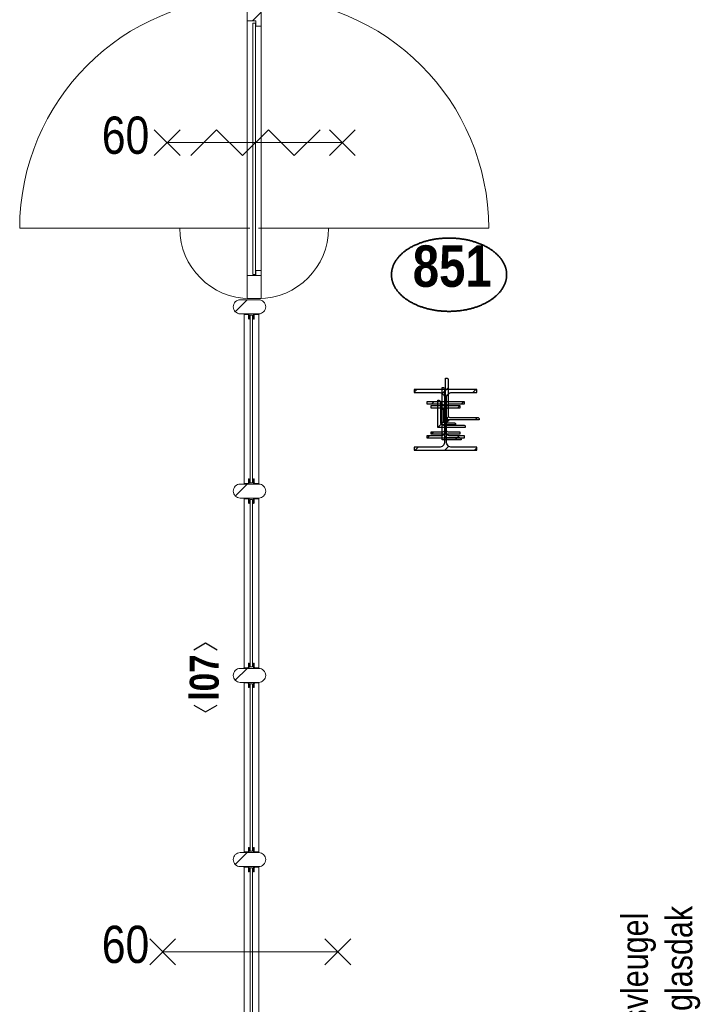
# Model space of a CAD drawing. Header units: millimetres. Extents: x 293454 to 524618, y 211738 to 307297.
# Tile 116 of 152: x 459793 to 463048, y 252253 to 256955. Entities that reach past the tile are written whole.
import ezdxf
from ezdxf.enums import TextEntityAlignment as Align

# ---------------------------------------------------------------- set-up
doc = ezdxf.new("R2010")
doc.units = ezdxf.units.MM
doc.header["$LTSCALE"] = 400
for name, color, linetype, lineweight in [('BA-Brandveiligheid', 7, 'Continuous', 15), ('Detailaanduiding', 5, 'Continuous', 70), ('Kozijnmerken', 43, 'Continuous', 9), ('mat-glas-hor', 5, 'Continuous', 15), ('mat-naaldhout', 140, 'Continuous', 15), ('mat-staal', 5, 'Continuous', 25), ('None', 7, 'Continuous', 9), ('Tekst', 140, 'Continuous', 15)]:
    doc.layers.add(name, color=color, linetype=linetype, lineweight=lineweight)
doc.styles.add('Arial Narrow', font='ARIALN.TTF', dxfattribs={"height": 222.25})
doc.styles.add('Arial Narrow (bold)', font='ARIALNB.TTF', dxfattribs={"height": 172.861111})
doc.styles.get("Standard").update_dxf_attribs({"font": 'arial.ttf'})

# ---------------------------------------------------------------- blocks, each defined once
blk = doc.blocks.new('*X762')
at = {"layer": 'None', "lineweight": 5}
blk.add_line((-922.4, 1906), (-880.4, 1948), dxfattribs=at)
blk = doc.blocks.new('*U763')
at = {"layer": 'mat-glas-hor', "color": 140, "lineweight": 15}
blk.add_lwpolyline([(-919.9, 694.2), (-919.9, 1894.3), (-907.9, 1894.3), (-907.9, 694.2)], close=True, dxfattribs=at)
at = {"layer": 'mat-naaldhout', "color": 140, "linetype": 'Continuous', "lineweight": 15}
for points in [[(-905.4, 1906), (-905.4, 1881), (-880.4, 1881), (-880.4, 2015), (-947.4, 2015), (-947.4, 1906)], [(-905.4, 688.9), (-905.4, 713.9), (-880.4, 713.9), (-880.4, 579.9), (-947.4, 579.9), (-947.4, 688.9)]]:
    blk.add_lwpolyline(points, close=True, dxfattribs=at)
at = {"layer": 'None', "color": 43, "linetype": 'Continuous', "lineweight": 9}
for p, q in [((-2033.9, 915), (-933.9, 915)), ((206.1, 915), (-893.9, 915))]:
    blk.add_line(p, q, dxfattribs=at)
at = {"layer": 'None', "color": 8, "lineweight": 5}
blk.add_lwpolyline([(-880.4, 2015), (-947.4, 2015), (-947.4, 688.9), (-880.4, 688.9)], close=True, dxfattribs=at)
at = {"layer": 'None', "color": 43, "linetype": 'Continuous', "lineweight": 9}
for centre, radius, start, end in [((-933.9, 915), 1100, 90, 180), ((-893.9, 915), 1100, 0, 90), ((-933.9, 915), 335.4, 180, 270), ((-893.9, 915), 335.4, 270, 0)]:
    blk.add_arc(centre, radius, start, end, dxfattribs=at)
at = {"layer": 'mat-naaldhout', "color": 140}
blk.add_blockref('*X762', (0, 0), dxfattribs=at)
blk = doc.blocks.new('*X148')
at = {"layer": 'None', "lineweight": 5}
blk.add_line((-23.7, -23.7), (33.5, 33.5), dxfattribs=at)
blk = doc.blocks.new('houten stijl 67 x 114')
at = {"layer": 'mat-naaldhout', "color": 140, "linetype": 'Continuous', "lineweight": 15, "flags": 128}
blk.add_lwpolyline([(33.5, 0), (33.5, 0, -0.414214), (0, -33.5), (0, -33.5, -0.414214), (-33.5, 0), (-33.5, 88), (-33.5, 88, -0.414214), (0, 121.5), (0, 121.5, -0.414214), (33.5, 88)], format="xyb", close=True, dxfattribs=at)
at = {"layer": 'mat-naaldhout', "color": 140}
blk.add_blockref('*X148', (0, 0), dxfattribs=at)
blk = doc.blocks.new('binnenpui 880 h.o.h.')
at = {"layer": 'mat-glas-hor', "color": 8, "lineweight": 5}
blk.add_lwpolyline([(18, -33.5), (88, -33.5), (88, -846.5), (18, -846.5)], close=True, dxfattribs=at)
at = {"layer": 'mat-glas-hor', "color": 140, "lineweight": 15}
blk.add_lwpolyline([(48, -40), (58, -40), (58, -840), (48, -840)], close=True, dxfattribs=at)
at = {"layer": 'mat-naaldhout', "color": 140, "linetype": 'Continuous', "lineweight": 15, "flags": 128}
for points in [[(42.7, -33.5), (17.7, -33.5), (17.7, -34.5, 0.414214), (19.7, -36.5), (36.2, -36.5, -0.414214), (39.7, -40), (39.7, -56.5, 0.414214), (41.7, -58.5), (42.7, -58.5)], [(63.3, -33.5), (88.3, -33.5), (88.3, -34.5, -0.414214), (86.3, -36.5), (69.8, -36.5, 0.414214), (66.3, -40), (66.3, -56.5, -0.414214), (64.3, -58.5), (63.3, -58.5)], [(42.7, -846.5), (17.7, -846.5), (17.7, -845.5, -0.414214), (19.7, -843.5), (36.2, -843.5, 0.414214), (39.7, -840), (39.7, -823.5, -0.414214), (41.7, -821.5), (42.7, -821.5)], [(63.3, -846.5), (88.3, -846.5), (88.3, -845.5, 0.414214), (86.3, -843.5), (69.8, -843.5, -0.414214), (66.3, -840), (66.3, -823.5, 0.414214), (64.3, -821.5), (63.3, -821.5)]]:
    blk.add_lwpolyline(points, format="xyb", close=True, dxfattribs=at)
at = {"layer": 'None', "color": 7, "rotation": 270}
for p in [(0, 0), (0, -880)]:
    blk.add_blockref('houten stijl 67 x 114', p, dxfattribs=at)
blk = doc.blocks.new('*U764')
at = {"layer": 'mat-glas-hor', "color": 8, "lineweight": 5}
blk.add_lwpolyline([(-962.4, 2093.1), (-892.4, 2093.1), (-892.4, 2713), (-962.4, 2713)], close=True, dxfattribs=at)
at = {"layer": 'mat-glas-hor', "color": 140, "lineweight": 15}
blk.add_lwpolyline([(-932.4, 2099.6), (-922.4, 2099.6), (-922.4, 2706.5), (-932.4, 2706.5)], close=True, dxfattribs=at)
at = {"layer": 'mat-naaldhout', "color": 140, "linetype": 'Continuous', "lineweight": 15, "flags": 128}
for points in [[(-937.7, 2713), (-962.7, 2713), (-962.7, 2712, 0.414214), (-960.7, 2710), (-944.2, 2710, -0.414214), (-940.7, 2706.5), (-940.7, 2690, 0.414214), (-938.7, 2688), (-937.7, 2688)], [(-917.2, 2713), (-892.2, 2713), (-892.2, 2712, -0.414214), (-894.2, 2710), (-910.7, 2710, 0.414214), (-914.2, 2706.5), (-914.2, 2690, -0.414214), (-916.2, 2688), (-917.2, 2688)], [(-937.7, 2093.1), (-962.7, 2093.1), (-962.7, 2094.1, -0.414214), (-960.7, 2096.1), (-944.2, 2096.1, 0.414214), (-940.7, 2099.6), (-940.7, 2116.1, -0.414214), (-938.7, 2118.1), (-937.7, 2118.1)], [(-917.2, 2093.1), (-892.2, 2093.1), (-892.2, 2094.1, 0.414214), (-894.2, 2096.1), (-910.7, 2096.1, -0.414214), (-914.2, 2099.6), (-914.2, 2116.1, 0.414214), (-916.2, 2118.1), (-917.2, 2118.1)]]:
    blk.add_lwpolyline(points, format="xyb", close=True, dxfattribs=at)
at = {"layer": 'None', "color": 7, "xscale": -1, "rotation": 270}
for p in [(-980.4, 2746.5), (-980.4, 2059.6)]:
    blk.add_blockref('houten stijl 67 x 114', p, dxfattribs=at)
blk = doc.blocks.new('*U765')
at = {"layer": 'mat-glas-hor', "color": 8, "lineweight": 5}
blk.add_lwpolyline([(-962.4, -4653), (-892.4, -4653), (-892.4, -3893.5), (-962.4, -3893.5)], close=True, dxfattribs=at)
at = {"layer": 'mat-glas-hor', "color": 140, "lineweight": 15}
blk.add_lwpolyline([(-932.4, -4646.5), (-922.4, -4646.5), (-922.4, -3900), (-932.4, -3900)], close=True, dxfattribs=at)
at = {"layer": 'mat-naaldhout', "color": 140, "linetype": 'Continuous', "lineweight": 15, "flags": 128}
for points in [[(-937.7, -3893.5), (-962.7, -3893.5), (-962.7, -3894.5, 0.414214), (-960.7, -3896.5), (-944.2, -3896.5, -0.414214), (-940.7, -3900), (-940.7, -3916.5, 0.414214), (-938.7, -3918.5), (-937.7, -3918.5)], [(-917.2, -3893.5), (-892.2, -3893.5), (-892.2, -3894.5, -0.414214), (-894.2, -3896.5), (-910.7, -3896.5, 0.414214), (-914.2, -3900), (-914.2, -3916.5, -0.414214), (-916.2, -3918.5), (-917.2, -3918.5)], [(-937.7, -4653), (-962.7, -4653), (-962.7, -4652, -0.414214), (-960.7, -4650), (-944.2, -4650, 0.414214), (-940.7, -4646.5), (-940.7, -4630, -0.414214), (-938.7, -4628), (-937.7, -4628)], [(-917.2, -4653), (-892.2, -4653), (-892.2, -4652, 0.414214), (-894.2, -4650), (-910.7, -4650, -0.414214), (-914.2, -4646.5), (-914.2, -4630, 0.414214), (-916.2, -4628), (-917.2, -4628)]]:
    blk.add_lwpolyline(points, format="xyb", close=True, dxfattribs=at)
at = {"layer": 'None', "color": 7, "xscale": -1, "rotation": 270}
for p in [(-980.4, -3860), (-980.4, -4686.5)]:
    blk.add_blockref('houten stijl 67 x 114', p, dxfattribs=at)
blk = doc.blocks.new('*U766')
at = {"layer": 'None', "color": 7}
for name in ['*U764', '*U763', '*U765']:
    blk.add_blockref(name, (0, 0), dxfattribs=at)
at = {"layer": 'None', "color": 7, "xscale": -1, "rotation": 180}
for p in [(-980.4, -340), (-980.4, -1220), (-980.4, -2100), (-980.4, -2980), (-980.4, -3860)]:
    blk.add_blockref('binnenpui 880 h.o.h.', p, dxfattribs=at)
blk = doc.blocks.new('*X1081')
at = {"layer": 'None', "lineweight": 9}
for p, q in [((58, 58), (66.5, 66.5)), ((-2.75, -2.75), (2.75, 2.75)), ((-66.5, -66.5), (-58, -58))]:
    blk.add_line(p, q, dxfattribs=at)
blk = doc.blocks.new('*U1082')
at = {"layer": 'None', "color": 92, "linetype": 'Continuous', "lineweight": 25, "flags": 128}
blk.add_lwpolyline([(70, -58), (14.75, -58, -0.4142136), (2.75, -46), (2.75, 46, -0.4142136), (14.75, 58), (70, 58), (70, 66.5), (-70, 66.5), (-70, 58), (-14.75, 58, -0.4142136), (-2.75, 46), (-2.75, -46, -0.4142136), (-14.75, -58), (-70, -58), (-70, -66.5), (70, -66.5)], format="xyb", close=True, dxfattribs=at)
at = {"layer": 'None', "color": 92}
blk.add_blockref('*X1081', (0, 0), dxfattribs=at)
blk = doc.blocks.new('*X1083')
at = {"layer": 'None', "lineweight": 9}
for p, q in [((58, 58), (66.5, 66.5)), ((-2.75, -2.75), (2.75, 2.75)), ((-66.5, -66.5), (-58, -58))]:
    blk.add_line(p, q, dxfattribs=at)
blk = doc.blocks.new('*U1084')
at = {"layer": 'None', "color": 92, "linetype": 'Continuous', "lineweight": 25, "flags": 128}
blk.add_lwpolyline([(70, -58), (14.75, -58, -0.4142136), (2.75, -46), (2.75, 46, -0.4142136), (14.75, 58), (70, 58), (70, 66.5), (-70, 66.5), (-70, 58), (-14.75, 58, -0.4142136), (-2.75, 46), (-2.75, -46, -0.4142136), (-14.75, -58), (-70, -58), (-70, -66.5), (70, -66.5)], format="xyb", close=True, dxfattribs=at)
at = {"layer": 'None', "color": 92}
blk.add_blockref('*X1083', (0, 0), dxfattribs=at)
blk = doc.blocks.new('*X1085')
at = {"layer": 'None', "lineweight": 9}
for p, q in [((58, 58), (66.5, 66.5)), ((-2.75, -2.75), (2.75, 2.75)), ((-66.5, -66.5), (-58, -58))]:
    blk.add_line(p, q, dxfattribs=at)
blk = doc.blocks.new('*U1086')
at = {"layer": 'None', "color": 92, "linetype": 'Continuous', "lineweight": 25, "flags": 128}
blk.add_lwpolyline([(70, -58), (14.75, -58, -0.4142136), (2.75, -46), (2.75, 46, -0.4142136), (14.75, 58), (70, 58), (70, 66.5), (-70, 66.5), (-70, 58), (-14.75, 58, -0.4142136), (-2.75, 46), (-2.75, -46, -0.4142136), (-14.75, -58), (-70, -58), (-70, -66.5), (70, -66.5)], format="xyb", close=True, dxfattribs=at)
at = {"layer": 'None', "color": 92}
blk.add_blockref('*X1085', (0, 0), dxfattribs=at)
blk = doc.blocks.new('*X1087')
at = {"layer": 'None', "lineweight": 9}
for p, q in [((58, 58), (66.5, 66.5)), ((-2.75, -2.75), (2.75, 2.75)), ((-66.5, -66.5), (-58, -58))]:
    blk.add_line(p, q, dxfattribs=at)
blk = doc.blocks.new('*U1088')
at = {"layer": 'None', "color": 92, "linetype": 'Continuous', "lineweight": 25, "flags": 128}
blk.add_lwpolyline([(70, -58), (14.75, -58, -0.4142136), (2.75, -46), (2.75, 46, -0.4142136), (14.75, 58), (70, 58), (70, 66.5), (-70, 66.5), (-70, 58), (-14.75, 58, -0.4142136), (-2.75, 46), (-2.75, -46, -0.4142136), (-14.75, -58), (-70, -58), (-70, -66.5), (70, -66.5)], format="xyb", close=True, dxfattribs=at)
at = {"layer": 'None', "color": 92}
blk.add_blockref('*X1087', (0, 0), dxfattribs=at)
blk = doc.blocks.new('060min X')
at = {"layer": 'BA-Brandveiligheid', "color": 7, "linetype": 'Continuous', "lineweight": 15}
for p, q in [((-480.2, 61.7), (-356.7, -61.7)), ((-480.2, -61.7), (-356.7, 61.7)), ((480.2, 61.7), (356.7, -61.7)), ((480.2, -61.7), (356.7, 61.7)), ((-418.5, 0), (418.5, 0))]:
    blk.add_line(p, q, dxfattribs=at)
at = {"layer": 'BA-Brandveiligheid', "color": 43, "insert": (-709.2, 124.2), "char_height": 177.8, "attachment_point": 1, "style": 'Arial Narrow'}
blk.add_mtext('60', dxfattribs=at)
blk = doc.blocks.new('*X1105')
at = {"layer": 'None', "lineweight": 9}
for p, q in [((-150, 132.8), (-137.8, 145)), ((131, 131), (145, 145)), ((-4.3, -4.3), (4.2, 4.2)), ((-145, -145), (-131, -131)), ((137.8, -145), (150, -132.8))]:
    blk.add_line(p, q, dxfattribs=at)
at = {"layer": 'None', "lineweight": 25}
for p, q in [((-15.5, 125.9), (3.6, 145)), ((-3.6, -145), (15.5, -125.9))]:
    blk.add_line(p, q, dxfattribs=at)
blk = doc.blocks.new('*U1106')
at = {"layer": 'None', "color": 92, "linetype": 'Continuous', "lineweight": 25, "flags": 128}
blk.add_lwpolyline([(150, -131), (31.25, -131, -0.4142136), (4.25, -104), (4.25, 104, -0.4142136), (31.25, 131), (150, 131), (150, 145), (-150, 145), (-150, 131), (-31.25, 131, -0.4142136), (-4.25, 104), (-4.25, -104, -0.4142136), (-31.25, -131), (-150, -131), (-150, -145), (150, -145)], format="xyb", close=True, dxfattribs=at)
at = {"layer": 'None', "color": 92}
blk.add_blockref('*X1105', (0, 0), dxfattribs=at)
blk = doc.blocks.new('*X1107')
at = {"layer": 'None', "lineweight": 9}
for p, q in [((-150, 132.8), (-137.8, 145)), ((131, 131), (145, 145)), ((-4.3, -4.3), (4.2, 4.2)), ((-145, -145), (-131, -131)), ((137.8, -145), (150, -132.8))]:
    blk.add_line(p, q, dxfattribs=at)
at = {"layer": 'None', "lineweight": 25}
for p, q in [((-15.5, 125.9), (3.6, 145)), ((-3.6, -145), (15.5, -125.9))]:
    blk.add_line(p, q, dxfattribs=at)
blk = doc.blocks.new('*U1108')
at = {"layer": 'None', "color": 92, "linetype": 'Continuous', "lineweight": 25, "flags": 128}
blk.add_lwpolyline([(150, -131), (31.25, -131, -0.4142136), (4.25, -104), (4.25, 104, -0.4142136), (31.25, 131), (150, 131), (150, 145), (-150, 145), (-150, 131), (-31.25, 131, -0.4142136), (-4.25, 104), (-4.25, -104, -0.4142136), (-31.25, -131), (-150, -131), (-150, -145), (150, -145)], format="xyb", close=True, dxfattribs=at)
at = {"layer": 'None', "color": 92}
blk.add_blockref('*X1107', (0, 0), dxfattribs=at)
blk = doc.blocks.new('060min zelfsluitend X')
at = {"layer": 'BA-Brandveiligheid', "color": 7, "linetype": 'Continuous', "lineweight": 15}
for p, q in [((-480.2, 61.7), (-356.7, -61.7)), ((-480.2, -61.7), (-356.7, 61.7)), ((480.2, 61.7), (356.7, -61.7)), ((480.2, -61.7), (356.7, 61.7))]:
    blk.add_line(p, q, dxfattribs=at)
at = {"layer": 'None', "color": 7, "linetype": 'Continuous', "lineweight": 15}
for p, q in [((-305.3, -61.7), (-181.8, 61.7)), ((-58.3, -61.7), (-181.8, 61.7)), ((-58.3, -61.7), (65.2, 61.7)), ((188.6, -61.7), (65.2, 61.7)), ((188.6, -61.7), (312.1, 61.7)), ((-418.5, 0), (418.5, 0))]:
    blk.add_line(p, q, dxfattribs=at)
at = {"layer": 'BA-Brandveiligheid', "color": 43, "insert": (-730.2, 124.2), "char_height": 177.8, "attachment_point": 1, "style": 'Arial Narrow'}
blk.add_mtext('60', dxfattribs=at)
blk = doc.blocks.new('Kozijnmerk 50')
at = {"layer": 'Kozijnmerken', "color": 92, "linetype": 'Continuous', "lineweight": 25}
for points in [[(-132.2, 50.6), (-164.8, -5.8), (-132.2, -62.1)], [(132.2, 50.6), (164.8, -5.8), (132.2, -62.1)]]:
    blk.add_lwpolyline(points, dxfattribs=at)
at = {"layer": 'None', "color": 43, "style": 'Arial Narrow (bold)'}
blk.add_attdef('merk', text='', height=138.3, dxfattribs=at).set_placement((0, 0), align=Align.MIDDLE_CENTER)
blk = doc.blocks.new('*X1178')
at = {"layer": 'None', "lineweight": 9}
blk.add_line((-6, -6), (-2, -2), dxfattribs=at)
blk = doc.blocks.new('*U1179')
at = {"layer": 'None', "color": 92, "linetype": 'Continuous', "lineweight": 25, "flags": 128}
blk.add_lwpolyline([(-6, -6), (-6, 14), (-5, 14, -0.414214), (-3, 12), (-3, 0.5, 0.414214), (0.5, -3), (12, -3, -0.414214), (14, -5), (14, -6)], format="xyb", close=True, dxfattribs=at)
at = {"layer": 'None', "color": 92}
blk.add_blockref('*X1178', (0, 0), dxfattribs=at)
blk = doc.blocks.new('*X1180')
at = {"layer": 'None', "lineweight": 9}
blk.add_line((-6, -6), (-2, -2), dxfattribs=at)
blk = doc.blocks.new('*U1181')
at = {"layer": 'None', "color": 92, "linetype": 'Continuous', "lineweight": 25, "flags": 128}
blk.add_lwpolyline([(-6, -6), (-6, 14), (-5, 14, -0.414214), (-3, 12), (-3, 0.5, 0.414214), (0.5, -3), (12, -3, -0.414214), (14, -5), (14, -6)], format="xyb", close=True, dxfattribs=at)
at = {"layer": 'None', "color": 92}
blk.add_blockref('*X1180', (0, 0), dxfattribs=at)
blk = doc.blocks.new('*X1182')
at = {"layer": 'None', "lineweight": 9}
blk.add_line((-6, -6), (-2, -2), dxfattribs=at)
blk = doc.blocks.new('*U1183')
at = {"layer": 'None', "color": 92, "linetype": 'Continuous', "lineweight": 25, "flags": 128}
blk.add_lwpolyline([(-6, -6), (-6, 14), (-5, 14, -0.414214), (-3, 12), (-3, 0.5, 0.414214), (0.5, -3), (12, -3, -0.414214), (14, -5), (14, -6)], format="xyb", close=True, dxfattribs=at)
at = {"layer": 'None', "color": 92}
blk.add_blockref('*X1182', (0, 0), dxfattribs=at)
blk = doc.blocks.new('*X1184')
at = {"layer": 'None', "lineweight": 9}
blk.add_line((-6, -6), (-2, -2), dxfattribs=at)
blk = doc.blocks.new('*U1185')
at = {"layer": 'None', "color": 92, "linetype": 'Continuous', "lineweight": 25, "flags": 128}
blk.add_lwpolyline([(-6, -6), (-6, 14), (-5, 14, -0.414214), (-3, 12), (-3, 0.5, 0.414214), (0.5, -3), (12, -3, -0.414214), (14, -5), (14, -6)], format="xyb", close=True, dxfattribs=at)
at = {"layer": 'None', "color": 92}
blk.add_blockref('*X1184', (0, 0), dxfattribs=at)
blk = doc.blocks.new('*X1186')
at = {"layer": 'None', "lineweight": 9}
blk.add_line((-6, -6), (-2, -2), dxfattribs=at)
blk = doc.blocks.new('*U1187')
at = {"layer": 'None', "color": 92, "linetype": 'Continuous', "lineweight": 25, "flags": 128}
blk.add_lwpolyline([(-6, -6), (-6, 14), (-5, 14, -0.414214), (-3, 12), (-3, 0.5, 0.414214), (0.5, -3), (12, -3, -0.414214), (14, -5), (14, -6)], format="xyb", close=True, dxfattribs=at)
at = {"layer": 'None', "color": 92}
blk.add_blockref('*X1186', (0, 0), dxfattribs=at)
blk = doc.blocks.new('*X1188')
at = {"layer": 'None', "lineweight": 9}
blk.add_line((-6, -6), (-2, -2), dxfattribs=at)
blk = doc.blocks.new('*U1189')
at = {"layer": 'None', "color": 92, "linetype": 'Continuous', "lineweight": 25, "flags": 128}
blk.add_lwpolyline([(-6, -6), (-6, 14), (-5, 14, -0.414214), (-3, 12), (-3, 0.5, 0.414214), (0.5, -3), (12, -3, -0.414214), (14, -5), (14, -6)], format="xyb", close=True, dxfattribs=at)
at = {"layer": 'None', "color": 92}
blk.add_blockref('*X1188', (0, 0), dxfattribs=at)
blk = doc.blocks.new('*U1191')
at = {"layer": 'mat-staal'}
for name in ['*U1187', '*U1189']:
    blk.add_blockref(name, (0, 0), dxfattribs=at)
blk = doc.blocks.new('*U1192')
at = {"layer": 'mat-staal'}
for name in ['*U1179', '*U1181', '*U1183', '*U1185']:
    blk.add_blockref(name, (0, 0), dxfattribs=at)
at = {"layer": 'None', "color": 7}
blk.add_blockref('*U1191', (0, 0), dxfattribs=at)
blk = doc.blocks.new('*X1195')
at = {"layer": 'None', "lineweight": 9}
blk.add_line((-17.8, -17.8), (-9.4, -9.4), dxfattribs=at)
blk = doc.blocks.new('*U1196')
at = {"layer": 'None', "color": 92, "linetype": 'Continuous', "lineweight": 25, "flags": 128}
blk.add_lwpolyline([(-17.8, -22.8), (-17.8, 52.2), (-13.8, 52.2, -0.414214), (-9.8, 48.2), (-9.8, -6.8, 0.414214), (-1.8, -14.8), (43.2, -14.8, -0.414214), (47.2, -18.8), (47.2, -22.8)], format="xyb", close=True, dxfattribs=at)
at = {"layer": 'None', "color": 92}
blk.add_blockref('*X1195', (0, 0), dxfattribs=at)
blk = doc.blocks.new('*X1197')
at = {"layer": 'None', "lineweight": 9}
blk.add_line((-17.8, -17.8), (-9.4, -9.4), dxfattribs=at)
blk = doc.blocks.new('*U1198')
at = {"layer": 'None', "color": 92, "linetype": 'Continuous', "lineweight": 25, "flags": 128}
blk.add_lwpolyline([(-17.8, -22.8), (-17.8, 52.2), (-13.8, 52.2, -0.414214), (-9.8, 48.2), (-9.8, -6.8, 0.414214), (-1.8, -14.8), (43.2, -14.8, -0.414214), (47.2, -18.8), (47.2, -22.8)], format="xyb", close=True, dxfattribs=at)
at = {"layer": 'None', "color": 92}
blk.add_blockref('*X1197', (0, 0), dxfattribs=at)
blk = doc.blocks.new('*U1199')
at = {"layer": 'mat-staal'}
for name in ['*U1196', '*U1198']:
    blk.add_blockref(name, (0, 0), dxfattribs=at)
blk = doc.blocks.new('*U1200')
at = {"layer": 'mat-staal'}
blk.add_blockref('*U1199', (0, 0), dxfattribs=at)
blk = doc.blocks.new('*X1202')
at = {"layer": 'None', "lineweight": 9}
blk.add_line((-17.8, -17.8), (-9.4, -9.4), dxfattribs=at)
blk = doc.blocks.new('*U1203')
at = {"layer": 'None', "color": 92, "linetype": 'Continuous', "lineweight": 25, "flags": 128}
blk.add_lwpolyline([(-17.8, -22.8), (-17.8, 52.2), (-13.8, 52.2, -0.414214), (-9.8, 48.2), (-9.8, -6.8, 0.414214), (-1.8, -14.8), (43.2, -14.8, -0.414214), (47.2, -18.8), (47.2, -22.8)], format="xyb", close=True, dxfattribs=at)
at = {"layer": 'None', "color": 92}
blk.add_blockref('*X1202', (0, 0), dxfattribs=at)
blk = doc.blocks.new('*X1204')
at = {"layer": 'None', "lineweight": 9}
blk.add_line((-17.8, -17.8), (-9.4, -9.4), dxfattribs=at)
blk = doc.blocks.new('*U1205')
at = {"layer": 'None', "color": 92, "linetype": 'Continuous', "lineweight": 25, "flags": 128}
blk.add_lwpolyline([(-17.8, -22.8), (-17.8, 52.2), (-13.8, 52.2, -0.414214), (-9.8, 48.2), (-9.8, -6.8, 0.414214), (-1.8, -14.8), (43.2, -14.8, -0.414214), (47.2, -18.8), (47.2, -22.8)], format="xyb", close=True, dxfattribs=at)
at = {"layer": 'None', "color": 92}
blk.add_blockref('*X1204', (0, 0), dxfattribs=at)
blk = doc.blocks.new('*U1206')
at = {"layer": 'mat-staal'}
for name in ['*U1203', '*U1205']:
    blk.add_blockref(name, (0, 0), dxfattribs=at)
blk = doc.blocks.new('*U1207')
at = {"layer": 'mat-staal'}
blk.add_blockref('*U1206', (0, 0), dxfattribs=at)
blk = doc.blocks.new('*X1208')
at = {"layer": 'None', "lineweight": 9}
blk.add_line((-17.8, -17.8), (-9.4, -9.4), dxfattribs=at)
blk = doc.blocks.new('*U1209')
at = {"layer": 'None', "color": 92, "linetype": 'Continuous', "lineweight": 25, "flags": 128}
blk.add_lwpolyline([(-17.8, -22.8), (-17.8, 52.2), (-13.8, 52.2, -0.414214), (-9.8, 48.2), (-9.8, -6.8, 0.414214), (-1.8, -14.8), (43.2, -14.8, -0.414214), (47.2, -18.8), (47.2, -22.8)], format="xyb", close=True, dxfattribs=at)
at = {"layer": 'None', "color": 92}
blk.add_blockref('*X1208', (0, 0), dxfattribs=at)
blk = doc.blocks.new('*X1210')
at = {"layer": 'None', "lineweight": 9}
blk.add_line((-17.8, -17.8), (-9.4, -9.4), dxfattribs=at)
blk = doc.blocks.new('*U1211')
at = {"layer": 'None', "color": 92, "linetype": 'Continuous', "lineweight": 25, "flags": 128}
blk.add_lwpolyline([(-17.8, -22.8), (-17.8, 52.2), (-13.8, 52.2, -0.414214), (-9.8, 48.2), (-9.8, -6.8, 0.414214), (-1.8, -14.8), (43.2, -14.8, -0.414214), (47.2, -18.8), (47.2, -22.8)], format="xyb", close=True, dxfattribs=at)
at = {"layer": 'None', "color": 92}
blk.add_blockref('*X1210', (0, 0), dxfattribs=at)
blk = doc.blocks.new('*U1212')
at = {"layer": 'mat-staal'}
for name in ['*U1209', '*U1211']:
    blk.add_blockref(name, (0, 0), dxfattribs=at)
blk = doc.blocks.new('*U1213')
at = {"layer": 'mat-staal'}
blk.add_blockref('*U1212', (0, 0), dxfattribs=at)
blk = doc.blocks.new('*X1214')
at = {"layer": 'None', "lineweight": 9}
blk.add_line((-17.8, -17.8), (-9.4, -9.4), dxfattribs=at)
blk = doc.blocks.new('*U1215')
at = {"layer": 'None', "color": 92, "linetype": 'Continuous', "lineweight": 25, "flags": 128}
blk.add_lwpolyline([(-17.8, -22.8), (-17.8, 52.2), (-13.8, 52.2, -0.414214), (-9.8, 48.2), (-9.8, -6.8, 0.414214), (-1.8, -14.8), (43.2, -14.8, -0.414214), (47.2, -18.8), (47.2, -22.8)], format="xyb", close=True, dxfattribs=at)
at = {"layer": 'None', "color": 92}
blk.add_blockref('*X1214', (0, 0), dxfattribs=at)
blk = doc.blocks.new('*X1216')
at = {"layer": 'None', "lineweight": 9}
blk.add_line((-17.8, -17.8), (-9.4, -9.4), dxfattribs=at)
blk = doc.blocks.new('*U1217')
at = {"layer": 'None', "color": 92, "linetype": 'Continuous', "lineweight": 25, "flags": 128}
blk.add_lwpolyline([(-17.8, -22.8), (-17.8, 52.2), (-13.8, 52.2, -0.414214), (-9.8, 48.2), (-9.8, -6.8, 0.414214), (-1.8, -14.8), (43.2, -14.8, -0.414214), (47.2, -18.8), (47.2, -22.8)], format="xyb", close=True, dxfattribs=at)
at = {"layer": 'None', "color": 92}
blk.add_blockref('*X1216', (0, 0), dxfattribs=at)
blk = doc.blocks.new('*U1218')
at = {"layer": 'mat-staal'}
for name in ['*U1215', '*U1217']:
    blk.add_blockref(name, (0, 0), dxfattribs=at)
blk = doc.blocks.new('*U1219')
at = {"layer": 'mat-staal'}
blk.add_blockref('*U1218', (0, 0), dxfattribs=at)
blk = doc.blocks.new('*U1220')
at = {"layer": 'mat-staal'}
for name in ['*U1219', '*U1200', '*U1207', '*U1213']:
    blk.add_blockref(name, (0, 0), dxfattribs=at)
blk = doc.blocks.new('*U1221')
at = {"layer": 'None', "color": 7}
for name in ['*U1192', '*U1220']:
    blk.add_blockref(name, (0, 0), dxfattribs=at)
blk = doc.blocks.new('*X1224')
at = {"layer": 'None', "lineweight": 9}
blk.add_line((-36.4, -36.4), (-20.3, -20.3), dxfattribs=at)
blk = doc.blocks.new('*U1225')
at = {"layer": 'None', "color": 92, "linetype": 'Continuous', "lineweight": 25, "flags": 128}
blk.add_lwpolyline([(-36.4, -36.4), (-36.4, 93.6), (-31.4, 93.6, -0.414214), (-24.4, 86.6), (-24.4, -10.4, 0.414214), (-10.4, -24.4), (86.6, -24.4, -0.414214), (93.6, -31.4), (93.6, -36.4)], format="xyb", close=True, dxfattribs=at)
at = {"layer": 'None', "color": 92}
blk.add_blockref('*X1224', (0, 0), dxfattribs=at)
blk = doc.blocks.new('*X1226')
at = {"layer": 'None', "lineweight": 25}
for p, q in [((0, 141.4), (12, 153.4)), ((141.4, 0), (153.4, 12))]:
    blk.add_line(p, q, dxfattribs=at)
at = {"layer": 'None', "lineweight": 9}
blk.add_line((0, 0), (14.3, 14.3), dxfattribs=at)
blk = doc.blocks.new('*U1227')
at = {"layer": 'mat-staal', "lineweight": 25, "flags": 128}
blk.add_lwpolyline([(0, 0), (0, 200), (6, 200, -0.414214), (12, 194), (12, 20, 0.414214), (20, 12), (154, 12, -0.414214), (160, 6), (160, 0)], format="xyb", close=True, dxfattribs=at)
at = {"layer": 'mat-staal'}
blk.add_blockref('*X1226', (0, 0), dxfattribs=at)
blk = doc.blocks.new('*U1237')
at = {"layer": 'mat-staal'}
for name in ['*U1227', '*U1225']:
    blk.add_blockref(name, (0, 0), dxfattribs=at)
blk = doc.blocks.new('*U1238')
at = {"layer": 'None', "color": 7}
blk.add_blockref('*U1237', (0, 0), dxfattribs=at)
blk = doc.blocks.new('*X1254')
at = {"layer": 'None', "lineweight": 9}
blk.add_line((-6, -6), (-2, -2), dxfattribs=at)
blk = doc.blocks.new('*U1255')
at = {"layer": 'None', "color": 92, "linetype": 'Continuous', "lineweight": 25, "flags": 128}
blk.add_lwpolyline([(-6, -6), (-6, 14), (-5, 14, -0.414214), (-3, 12), (-3, 0.5, 0.414214), (0.5, -3), (12, -3, -0.414214), (14, -5), (14, -6)], format="xyb", close=True, dxfattribs=at)
at = {"layer": 'None', "color": 92}
blk.add_blockref('*X1254', (0, 0), dxfattribs=at)
blk = doc.blocks.new('*X1257')
at = {"layer": 'None', "lineweight": 9}
for p, q in [((6.9, 6.9), (9, 9)), ((-9, -9), (-6.9, -6.9))]:
    blk.add_line(p, q, dxfattribs=at)
blk = doc.blocks.new('*U1258')
at = {"layer": 'mat-staal', "lineweight": 25, "flags": 128}
for points in [[(-6.5, 10, 0.414214), (-10, 6.5), (-10, -6.5, 0.414214), (-6.5, -10), (6.5, -10, 0.414214), (10, -6.5), (10, 6.5, 0.414214), (6.5, 10)], [(-6.5, 7, 0.414214), (-7, 6.5), (-7, -6.5, 0.414214), (-6.5, -7), (6.5, -7, 0.414214), (7, -6.5), (7, 6.5, 0.414214), (6.5, 7)]]:
    blk.add_lwpolyline(points, format="xyb", close=True, dxfattribs=at)
at = {"layer": 'mat-staal'}
blk.add_blockref('*X1257', (0, 0), dxfattribs=at)
blk = doc.blocks.new('*X1268')
at = {"layer": 'None', "lineweight": 9}
blk.add_line((-6, -6), (-2, -2), dxfattribs=at)
blk = doc.blocks.new('*U1269')
at = {"layer": 'None', "color": 92, "linetype": 'Continuous', "lineweight": 25, "flags": 128}
blk.add_lwpolyline([(-6, -6), (-6, 14), (-5, 14, -0.414214), (-3, 12), (-3, 0.5, 0.414214), (0.5, -3), (12, -3, -0.414214), (14, -5), (14, -6)], format="xyb", close=True, dxfattribs=at)
at = {"layer": 'None', "color": 92}
blk.add_blockref('*X1268', (0, 0), dxfattribs=at)
blk = doc.blocks.new('*X1270')
at = {"layer": 'None', "lineweight": 9}
for p, q in [((6.9, 6.9), (9, 9)), ((-9, -9), (-6.9, -6.9))]:
    blk.add_line(p, q, dxfattribs=at)
blk = doc.blocks.new('*U1271')
at = {"layer": 'mat-staal', "lineweight": 25, "flags": 128}
for points in [[(-6.5, 10, 0.414214), (-10, 6.5), (-10, -6.5, 0.414214), (-6.5, -10), (6.5, -10, 0.414214), (10, -6.5), (10, 6.5, 0.414214), (6.5, 10)], [(-6.5, 7, 0.414214), (-7, 6.5), (-7, -6.5, 0.414214), (-6.5, -7), (6.5, -7, 0.414214), (7, -6.5), (7, 6.5, 0.414214), (6.5, 7)]]:
    blk.add_lwpolyline(points, format="xyb", close=True, dxfattribs=at)
at = {"layer": 'mat-staal'}
blk.add_blockref('*X1270', (0, 0), dxfattribs=at)
blk = doc.blocks.new('*X1280')
at = {"layer": 'None', "lineweight": 9}
blk.add_line((-17.8, -17.8), (-9.4, -9.4), dxfattribs=at)
blk = doc.blocks.new('*U1281')
at = {"layer": 'None', "color": 92, "linetype": 'Continuous', "lineweight": 25, "flags": 128}
blk.add_lwpolyline([(-17.8, -22.8), (-17.8, 52.2), (-13.8, 52.2, -0.414214), (-9.8, 48.2), (-9.8, -6.8, 0.414214), (-1.8, -14.8), (43.2, -14.8, -0.414214), (47.2, -18.8), (47.2, -22.8)], format="xyb", close=True, dxfattribs=at)
at = {"layer": 'None', "color": 92}
blk.add_blockref('*X1280', (0, 0), dxfattribs=at)
blk = doc.blocks.new('*X1282')
at = {"layer": 'None', "lineweight": 9}
blk.add_line((-17.8, -17.8), (-9.4, -9.4), dxfattribs=at)
blk = doc.blocks.new('*U1283')
at = {"layer": 'None', "color": 92, "linetype": 'Continuous', "lineweight": 25, "flags": 128}
blk.add_lwpolyline([(-17.8, -22.8), (-17.8, 52.2), (-13.8, 52.2, -0.414214), (-9.8, 48.2), (-9.8, -6.8, 0.414214), (-1.8, -14.8), (43.2, -14.8, -0.414214), (47.2, -18.8), (47.2, -22.8)], format="xyb", close=True, dxfattribs=at)
at = {"layer": 'None', "color": 92}
blk.add_blockref('*X1282', (0, 0), dxfattribs=at)
blk = doc.blocks.new('*U1284')
at = {"layer": 'mat-staal'}
for name in ['*U1281', '*U1283']:
    blk.add_blockref(name, (0, 0), dxfattribs=at)
blk = doc.blocks.new('*U1285')
at = {"layer": 'mat-staal'}
blk.add_blockref('*U1284', (0, 0), dxfattribs=at)
blk = doc.blocks.new('*X1286')
at = {"layer": 'None', "lineweight": 9}
blk.add_line((-17.8, -17.8), (-9.4, -9.4), dxfattribs=at)
blk = doc.blocks.new('*U1287')
at = {"layer": 'None', "color": 92, "linetype": 'Continuous', "lineweight": 25, "flags": 128}
blk.add_lwpolyline([(-17.8, -22.8), (-17.8, 52.2), (-13.8, 52.2, -0.414214), (-9.8, 48.2), (-9.8, -6.8, 0.414214), (-1.8, -14.8), (43.2, -14.8, -0.414214), (47.2, -18.8), (47.2, -22.8)], format="xyb", close=True, dxfattribs=at)
at = {"layer": 'None', "color": 92}
blk.add_blockref('*X1286', (0, 0), dxfattribs=at)
blk = doc.blocks.new('*X1288')
at = {"layer": 'None', "lineweight": 9}
blk.add_line((-17.8, -17.8), (-9.4, -9.4), dxfattribs=at)
blk = doc.blocks.new('*U1289')
at = {"layer": 'None', "color": 92, "linetype": 'Continuous', "lineweight": 25, "flags": 128}
blk.add_lwpolyline([(-17.8, -22.8), (-17.8, 52.2), (-13.8, 52.2, -0.414214), (-9.8, 48.2), (-9.8, -6.8, 0.414214), (-1.8, -14.8), (43.2, -14.8, -0.414214), (47.2, -18.8), (47.2, -22.8)], format="xyb", close=True, dxfattribs=at)
at = {"layer": 'None', "color": 92}
blk.add_blockref('*X1288', (0, 0), dxfattribs=at)
blk = doc.blocks.new('*U1290')
at = {"layer": 'mat-staal'}
for name in ['*U1287', '*U1289']:
    blk.add_blockref(name, (0, 0), dxfattribs=at)
blk = doc.blocks.new('*U1291')
at = {"layer": 'mat-staal'}
blk.add_blockref('*U1290', (0, 0), dxfattribs=at)
blk = doc.blocks.new('*X1292')
at = {"layer": 'None', "lineweight": 9}
blk.add_line((-17.8, -17.8), (-9.4, -9.4), dxfattribs=at)
blk = doc.blocks.new('*U1293')
at = {"layer": 'None', "color": 92, "linetype": 'Continuous', "lineweight": 25, "flags": 128}
blk.add_lwpolyline([(-17.8, -22.8), (-17.8, 52.2), (-13.8, 52.2, -0.414214), (-9.8, 48.2), (-9.8, -6.8, 0.414214), (-1.8, -14.8), (43.2, -14.8, -0.414214), (47.2, -18.8), (47.2, -22.8)], format="xyb", close=True, dxfattribs=at)
at = {"layer": 'None', "color": 92}
blk.add_blockref('*X1292', (0, 0), dxfattribs=at)
blk = doc.blocks.new('*X1294')
at = {"layer": 'None', "lineweight": 9}
blk.add_line((-17.8, -17.8), (-9.4, -9.4), dxfattribs=at)
blk = doc.blocks.new('*U1295')
at = {"layer": 'None', "color": 92, "linetype": 'Continuous', "lineweight": 25, "flags": 128}
blk.add_lwpolyline([(-17.8, -22.8), (-17.8, 52.2), (-13.8, 52.2, -0.414214), (-9.8, 48.2), (-9.8, -6.8, 0.414214), (-1.8, -14.8), (43.2, -14.8, -0.414214), (47.2, -18.8), (47.2, -22.8)], format="xyb", close=True, dxfattribs=at)
at = {"layer": 'None', "color": 92}
blk.add_blockref('*X1294', (0, 0), dxfattribs=at)
blk = doc.blocks.new('*U1296')
at = {"layer": 'mat-staal'}
for name in ['*U1293', '*U1295']:
    blk.add_blockref(name, (0, 0), dxfattribs=at)
blk = doc.blocks.new('*U1297')
at = {"layer": 'mat-staal'}
blk.add_blockref('*U1296', (0, 0), dxfattribs=at)
blk = doc.blocks.new('*U1298')
at = {"layer": 'mat-staal'}
blk.add_blockref('*U1297', (0, 0), dxfattribs=at)
blk = doc.blocks.new('*X1300')
at = {"layer": 'None', "lineweight": 9}
blk.add_line((-17.8, -17.8), (-9.4, -9.4), dxfattribs=at)
blk = doc.blocks.new('*U1301')
at = {"layer": 'None', "color": 92, "linetype": 'Continuous', "lineweight": 25, "flags": 128}
blk.add_lwpolyline([(-17.8, -22.8), (-17.8, 52.2), (-13.8, 52.2, -0.414214), (-9.8, 48.2), (-9.8, -6.8, 0.414214), (-1.8, -14.8), (43.2, -14.8, -0.414214), (47.2, -18.8), (47.2, -22.8)], format="xyb", close=True, dxfattribs=at)
at = {"layer": 'None', "color": 92}
blk.add_blockref('*X1300', (0, 0), dxfattribs=at)
blk = doc.blocks.new('*X1302')
at = {"layer": 'None', "lineweight": 9}
blk.add_line((-17.8, -17.8), (-9.4, -9.4), dxfattribs=at)
blk = doc.blocks.new('*U1303')
at = {"layer": 'None', "color": 92, "linetype": 'Continuous', "lineweight": 25, "flags": 128}
blk.add_lwpolyline([(-17.8, -22.8), (-17.8, 52.2), (-13.8, 52.2, -0.414214), (-9.8, 48.2), (-9.8, -6.8, 0.414214), (-1.8, -14.8), (43.2, -14.8, -0.414214), (47.2, -18.8), (47.2, -22.8)], format="xyb", close=True, dxfattribs=at)
at = {"layer": 'None', "color": 92}
blk.add_blockref('*X1302', (0, 0), dxfattribs=at)
blk = doc.blocks.new('*U1304')
at = {"layer": 'mat-staal'}
for name in ['*U1301', '*U1303']:
    blk.add_blockref(name, (0, 0), dxfattribs=at)
blk = doc.blocks.new('*U1305')
at = {"layer": 'mat-staal'}
blk.add_blockref('*U1304', (0, 0), dxfattribs=at)
blk = doc.blocks.new('*U1306')
at = {"layer": 'mat-staal'}
blk.add_blockref('*U1305', (0, 0), dxfattribs=at)
blk = doc.blocks.new('*U1307')
at = {"layer": 'mat-staal'}
for name in ['*U1285', '*U1291', '*U1258', '*U1271', '*U1255', '*U1269']:
    blk.add_blockref(name, (0, 0), dxfattribs=at)
at = {"layer": 'None', "color": 7}
for name in ['*U1298', '*U1306']:
    blk.add_blockref(name, (0, 0), dxfattribs=at)
blk = doc.blocks.new('*X1312')
at = {"layer": 'None', "lineweight": 25}
for p, q in [((-15.6, 125.8), (-5.6, 135.8)), ((46.9, -94.5), (56.9, -84.5))]:
    blk.add_line(p, q, dxfattribs=at)
at = {"layer": 'None', "lineweight": 9}
blk.add_line((-15.6, -15.6), (-5.6, -5.6), dxfattribs=at)
blk = doc.blocks.new('*U1313')
at = {"layer": 'None', "color": 92, "linetype": 'Continuous', "lineweight": 25, "flags": 128}
blk.add_lwpolyline([(-15.6, -94.5), (-15.6, 155.5), (-13.1, 155.5, -0.414214), (-5.6, 148), (-5.6, -69.5, 0.414214), (9.4, -84.5), (66.9, -84.5, -0.414214), (74.4, -92), (74.4, -94.5)], format="xyb", close=True, dxfattribs=at)
at = {"layer": 'None', "color": 92}
blk.add_blockref('*X1312', (0, 0), dxfattribs=at)
blk = doc.blocks.new('*X1353')
at = {"layer": 'None', "lineweight": 9}
for p, q in [((58, 58), (66.5, 66.5)), ((-2.75, -2.75), (2.75, 2.75)), ((-66.5, -66.5), (-58, -58))]:
    blk.add_line(p, q, dxfattribs=at)
blk = doc.blocks.new('*U1354')
at = {"layer": 'None', "color": 92, "linetype": 'Continuous', "lineweight": 25, "flags": 128}
blk.add_lwpolyline([(70, -58), (14.75, -58, -0.4142136), (2.75, -46), (2.75, 46, -0.4142136), (14.75, 58), (70, 58), (70, 66.5), (-70, 66.5), (-70, 58), (-14.75, 58, -0.4142136), (-2.75, 46), (-2.75, -46, -0.4142136), (-14.75, -58), (-70, -58), (-70, -66.5), (70, -66.5)], format="xyb", close=True, dxfattribs=at)
at = {"layer": 'None', "color": 92}
blk.add_blockref('*X1353', (0, 0), dxfattribs=at)
blk = doc.blocks.new('*X1355')
at = {"layer": 'None', "lineweight": 9}
for p, q in [((58, 58), (66.5, 66.5)), ((-2.75, -2.75), (2.75, 2.75)), ((-66.5, -66.5), (-58, -58))]:
    blk.add_line(p, q, dxfattribs=at)
blk = doc.blocks.new('*U1356')
at = {"layer": 'None', "color": 92, "linetype": 'Continuous', "lineweight": 25, "flags": 128}
blk.add_lwpolyline([(70, -58), (14.75, -58, -0.4142136), (2.75, -46), (2.75, 46, -0.4142136), (14.75, 58), (70, 58), (70, 66.5), (-70, 66.5), (-70, 58), (-14.75, 58, -0.4142136), (-2.75, 46), (-2.75, -46, -0.4142136), (-14.75, -58), (-70, -58), (-70, -66.5), (70, -66.5)], format="xyb", close=True, dxfattribs=at)
at = {"layer": 'None', "color": 92}
blk.add_blockref('*X1355', (0, 0), dxfattribs=at)
blk = doc.blocks.new('*X1357')
at = {"layer": 'None', "lineweight": 25}
for p, q in [((-65.4, 76), (-55.9, 85.5)), ((55.9, -85.5), (65.4, -76))]:
    blk.add_line(p, q, dxfattribs=at)
at = {"layer": 'None', "lineweight": 9}
for p, q in [((76, 76), (85.5, 85.5)), ((-3, -3), (3, 3)), ((-85.5, -85.5), (-76, -76))]:
    blk.add_line(p, q, dxfattribs=at)
blk = doc.blocks.new('*U1358')
at = {"layer": 'None', "color": 92, "linetype": 'Continuous', "lineweight": 25, "flags": 128}
blk.add_lwpolyline([(90, -76), (18, -76, -0.414214), (3, -61), (3, 61, -0.414214), (18, 76), (90, 76), (90, 85.5), (-90, 85.5), (-90, 76), (-18, 76, -0.414214), (-3, 61), (-3, -61, -0.414214), (-18, -76), (-90, -76), (-90, -85.5), (90, -85.5)], format="xyb", close=True, dxfattribs=at)
at = {"layer": 'None', "color": 92}
blk.add_blockref('*X1357', (0, 0), dxfattribs=at)
blk = doc.blocks.new('*X1359')
at = {"layer": 'None', "lineweight": 25}
for p, q in [((-65.4, 76), (-55.9, 85.5)), ((55.9, -85.5), (65.4, -76))]:
    blk.add_line(p, q, dxfattribs=at)
at = {"layer": 'None', "lineweight": 9}
for p, q in [((76, 76), (85.5, 85.5)), ((-3, -3), (3, 3)), ((-85.5, -85.5), (-76, -76))]:
    blk.add_line(p, q, dxfattribs=at)
blk = doc.blocks.new('*U1360')
at = {"layer": 'None', "color": 92, "linetype": 'Continuous', "lineweight": 25, "flags": 128}
blk.add_lwpolyline([(90, -76), (18, -76, -0.414214), (3, -61), (3, 61, -0.414214), (18, 76), (90, 76), (90, 85.5), (-90, 85.5), (-90, 76), (-18, 76, -0.414214), (-3, 61), (-3, -61, -0.414214), (-18, -76), (-90, -76), (-90, -85.5), (90, -85.5)], format="xyb", close=True, dxfattribs=at)
at = {"layer": 'None', "color": 92}
blk.add_blockref('*X1359', (0, 0), dxfattribs=at)
blk = doc.blocks.new('*X1361')
at = {"layer": 'None', "lineweight": 25}
for p, q in [((-65.4, 76), (-55.9, 85.5)), ((55.9, -85.5), (65.4, -76))]:
    blk.add_line(p, q, dxfattribs=at)
at = {"layer": 'None', "lineweight": 9}
for p, q in [((76, 76), (85.5, 85.5)), ((-3, -3), (3, 3)), ((-85.5, -85.5), (-76, -76))]:
    blk.add_line(p, q, dxfattribs=at)
blk = doc.blocks.new('*U1362')
at = {"layer": 'None', "color": 92, "linetype": 'Continuous', "lineweight": 25, "flags": 128}
blk.add_lwpolyline([(90, -76), (18, -76, -0.414214), (3, -61), (3, 61, -0.414214), (18, 76), (90, 76), (90, 85.5), (-90, 85.5), (-90, 76), (-18, 76, -0.414214), (-3, 61), (-3, -61, -0.414214), (-18, -76), (-90, -76), (-90, -85.5), (90, -85.5)], format="xyb", close=True, dxfattribs=at)
at = {"layer": 'None', "color": 92}
blk.add_blockref('*X1361', (0, 0), dxfattribs=at)
blk = doc.blocks.new('Detail')
at = {"layer": 'Detailaanduiding', "color": 1, "linetype": 'Continuous', "lineweight": 35}
blk.add_open_spline([(-134.1, 153.9), (-70.3, 177.4), (77, 177.4), (140.9, 153.9), (204.7, 130.5), (241.5, 89.9), (278.4, 49.3), (278.4, 2.4), (278.4, -44.5), (241.5, -85.1), (204.7, -125.7), (140.9, -149.2), (77, -172.6), (-70.3, -172.6), (-134.1, -149.2), (-198, -125.7), (-234.8, -85.1), (-271.6, -44.5), (-271.6, 2.4), (-271.6, 49.3), (-234.8, 89.9), (-198, 130.5), (-134.1, 153.9)], degree=2, knots=[0, 0, 0, 0.097932, 0.195864, 0.195864, 0.280023, 0.280023, 0.347931, 0.347931, 0.415846, 0.415846, 0.5, 0.5, 0.597932, 0.695864, 0.695864, 0.780023, 0.780023, 0.847931, 0.847931, 0.915846, 0.915846, 1, 1, 1], dxfattribs=at)
at = {"layer": 'Detailaanduiding', "style": 'Arial Narrow (bold)'}
blk.add_attdef('Detail', text='', height=197.6, dxfattribs=at).set_placement((-170.2, 142.2), align=Align.TOP_LEFT)
at = {"layer": 'None', "color": 0, "flags": 1}
blk.add_attdef('Fragment', (-271.6, -528.2), '', height=197.6, dxfattribs=at)

msp = doc.modelspace()

# ---------------------------------------------------------------- block references
at = {"layer": 'Detailaanduiding', "color": 7}
msp.add_blockref('Detail', (461840.26269, 255734.52086), dxfattribs=at).add_auto_attribs({'Detail': '851'})
at = {"layer": 'Kozijnmerken', "color": 7, "rotation": 90}
msp.add_blockref('Kozijnmerk 50', (460674.4253, 253813.36883), dxfattribs=at).add_auto_attribs({'merk': 'l07'})
at = {"layer": 'mat-staal'}
for name in ['*U1313', '*U1106', '*U1108', '*U1082', '*U1084', '*U1086', '*U1088', '*U1354', '*U1356']:
    msp.add_blockref(name, (461826.78125, 255043.5115), dxfattribs=at)
at = {"layer": 'mat-staal', "color": 92}
for name in ['*U1358', '*U1360', '*U1362']:
    msp.add_blockref(name, (461826.78125, 255043.5115), dxfattribs=at)
at = {"layer": 'None', "color": 7}
for name in ['*U1238', '*U1221', '*U766', '*U1307']:
    msp.add_blockref(name, (461826.78125, 255043.5115), dxfattribs=at)
at = {"layer": 'Tekst', "color": 7}
for name, p in [('060min zelfsluitend X', (460915.41062, 256367.8405)), ('060min X', (460894.34062, 252503.51143))]:
    msp.add_blockref(name, p, dxfattribs=at)

# ---------------------------------------------------------------- texts
at = {"layer": 'Tekst', "color": 43, "insert": (462666.5159, 250643.73336), "char_height": 127, "attachment_point": 1, "rotation": 90, "style": 'Arial Narrow'}
msp.add_mtext('bestaande hwa raadhuisvleugel\\Pkomt uit op nieuwe goot glasdak', dxfattribs=at)

doc.saveas('drawing.dxf')
